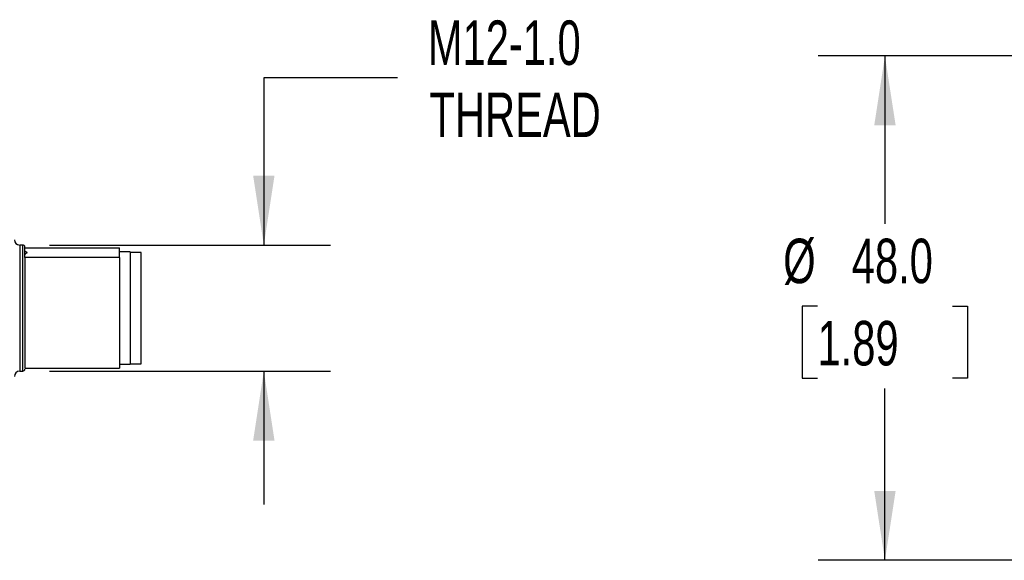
# Model space of a CAD drawing. Header units: millimetres. Extents: x 13 to 546, y 13 to 419.
# Tile 7 of 19: x 132 to 226, y 141 to 192. Entities that reach past the tile are written whole.
import ezdxf

# ---------------------------------------------------------------- set-up
doc = ezdxf.new("R2010")
doc.units = ezdxf.units.MM
doc.header["$LTSCALE"] = 2
doc.linetypes.add('SLD-Solid', pattern=[0])
doc.layers.add('DIMENSIONS', color=140, linetype='SLD-Solid', lineweight=25)
doc.styles.add('SLDTEXTSTYLE0', font='TXT', dxfattribs={"width": 0.7})
doc.dimstyles.new('SLDDIMSTYLE0', dxfattribs={"dimtxt": 4.316016, "dimasz": 6.604, "dimexe": 0, "dimexo": 0.0625, "dimgap": 1.079004, "dimtad": 0, "dimtih": 1, "dimtoh": 1, "dimrnd": 1e-09, "dimzin": 4, "dimdsep": 46, "dimtxsty": 'SLDTEXTSTYLE0', "dimsah": 1, "dimcen": 0.09, "dimadec": 0, "dimazin": 1, "dimtfac": 1, "dimtofl": 0, "dimtmove": 0, "dimatfit": 3, "dimfxl": 0, "dimfrac": 2, "dimtolj": 1, "dimtzin": 12, "dimarcsym": 0})
doc.dimstyles.new('SLDDIMSTYLE2', dxfattribs={"dimtxt": 4.316016, "dimasz": 6.604, "dimexe": 0, "dimexo": 0.0625, "dimgap": 1.079004, "dimtad": 0, "dimtih": 1, "dimtoh": 1, "dimrnd": 1e-09, "dimzin": 12, "dimdsep": 46, "dimtxsty": 'SLDTEXTSTYLE0', "dimsah": 1, "dimcen": 0.09, "dimadec": 0, "dimazin": 3, "dimtfac": 1, "dimtmove": 0, "dimatfit": 0, "dimfxl": 0, "dimfrac": 2, "dimtolj": 1, "dimtzin": 12, "dimarcsym": 0})

# ---------------------------------------------------------------- blocks, each defined once
blk = doc.blocks.new('_D_2')
at = {"layer": 'DIMENSIONS'}
for p, q in [((168.407, 186.869), (155.707, 186.869)), ((155.707, 186.869), (155.707, 170.958)), ((135.329, 170.958), (162.057, 170.958)), ((135.329, 158.958), (162.057, 158.958)), ((155.707, 158.958), (155.707, 146.258))]:
    blk.add_line(p, q, dxfattribs=at)
for points in [[(155.707, 170.958), (156.723, 177.562), (154.691, 177.562)], [(155.707, 158.958), (154.691, 152.354), (156.723, 152.354)]]:
    blk.add_solid(points, dxfattribs=at)
at = {"layer": 'DIMENSIONS', "char_height": 4.2333, "attachment_point": 1, "style": 'SLDTEXTSTYLE0'}
for s, insert in [('M12-1.0', (171.304, 192.326)), ('THREAD', (171.461, 185.466))]:
    blk.add_mtext(s, dxfattribs=dict(at, insert=insert))
blk = doc.blocks.new('_D_6')
at = {"layer": 'DIMENSIONS'}
for p, q in [((229.035, 188.958), (208.424, 188.958)), ((214.774, 188.958), (214.774, 172.964)), ((208.362, 165.138), (206.912, 165.138)), ((206.912, 165.138), (206.912, 158.279)), ((221.187, 165.138), (222.636, 165.138)), ((222.636, 165.138), (222.636, 158.279)), ((206.912, 158.279), (208.362, 158.279)), ((222.636, 158.279), (221.187, 158.279)), ((214.774, 140.958), (214.774, 157.313)), ((229.035, 140.958), (208.424, 140.958))]:
    blk.add_line(p, q, dxfattribs=at)
for points in [[(214.774, 188.958), (213.758, 182.354), (215.79, 182.354)], [(214.774, 140.958), (215.79, 147.562), (213.758, 147.562)]]:
    blk.add_solid(points, dxfattribs=at)
at = {"layer": 'DIMENSIONS', "char_height": 4.2333, "attachment_point": 1, "style": 'SLDTEXTSTYLE0'}
for s, insert in [('%%c', (205.103, 171.562)), ('48.0', (211.62, 171.562)), ('1.89', (208.362, 163.736))]:
    blk.add_mtext(s, dxfattribs=dict(at, insert=insert))

msp = doc.modelspace()

# ---------------------------------------------------------------- linework, layer by layer
for p, q in [((132.789, 170.958), (132.489, 170.958)), ((132.489, 170.958), (132.489, 158.958)), ((132.789, 158.958), (132.789, 170.958)), ((132.989, 170.69), (141.989, 170.69)), ((141.989, 170.231), (141.989, 170.69)), ((132.989, 169.771), (132.989, 169.852)), ((132.989, 169.771), (132.989, 159.226)), ((141.989, 169.771), (132.989, 169.771)), ((142.989, 170.308), (141.989, 170.308)), ((141.989, 169.771), (141.989, 170.231)), ((141.989, 169.771), (141.989, 159.226)), ((142.989, 170.308), (142.989, 159.608)), ((144.039, 170.258), (142.989, 170.258)), ((144.039, 159.658), (144.039, 170.258)), ((132.989, 159.226), (141.989, 159.226)), ((141.989, 159.608), (142.989, 159.608)), ((142.989, 159.658), (144.039, 159.658)), ((132.489, 158.958), (132.789, 158.958))]:
    msp.add_line(p, q)
for centre, radius, start, end in [((132.489, 171.458), 0.5, 180, 270), ((132.789, 170.758), 0.2, 0, 90), ((132.489, 158.458), 0.5, 90, 180), ((132.789, 159.158), 0.2, 270, 0)]:
    msp.add_arc(centre, radius, start, end)
for points, knots in [([(132.989, 169.852), (132.989, 169.872), (132.989, 170.091), (132.989, 170.422), (132.989, 170.71), (132.989, 170.738), (132.989, 170.751)], [0, 0, 0, 0, 0.0345524, 0.3767446, 0.6995981, 1, 1, 1, 1]), ([(132.989, 169.981), (132.989, 170.023), (133.019, 170.065), (133.095, 170.148), (133.142, 170.189), (133.189, 170.231)], [0, 0, 0, 0, 0.5, 0.5, 1, 1, 1, 1]), ([(133.189, 170.231), (133.188, 170.231), (133.153, 170.262), (133.091, 170.314), (133.051, 170.365), (133.035, 170.386)], [0, 0, 0, 0, 0.015715, 0.59473, 1, 1, 1, 1])]:
    msp.add_open_spline(points, degree=3, knots=knots)

# ---------------------------------------------------------------- dimensions: what is measured, and where the dimension line sits
at = {"layer": 'DIMENSIONS'}
for base, p1, p2, text, dimstyle, picture, middle in [((155.707, 170.958), (132.789, 158.958), (132.789, 170.958), 'M12-1.0\\PTHREAD', 'SLDDIMSTYLE2', '_D_2', (155.707, 186.869)), ((214.774, 140.958), (231.575, 188.958), (231.575, 140.958), '%%c<>', 'SLDDIMSTYLE0', '_D_6', (214.774, 165.138))]:
    dim = msp.add_linear_dim(base=base, p1=p1, p2=p2, angle=90, text=text, dimstyle=dimstyle, dxfattribs=at)
    dim.commit()
    dim.dimension.update_dxf_attribs({"geometry": picture, "text_midpoint": middle, "dimtype": 160})

doc.saveas('drawing.dxf')
